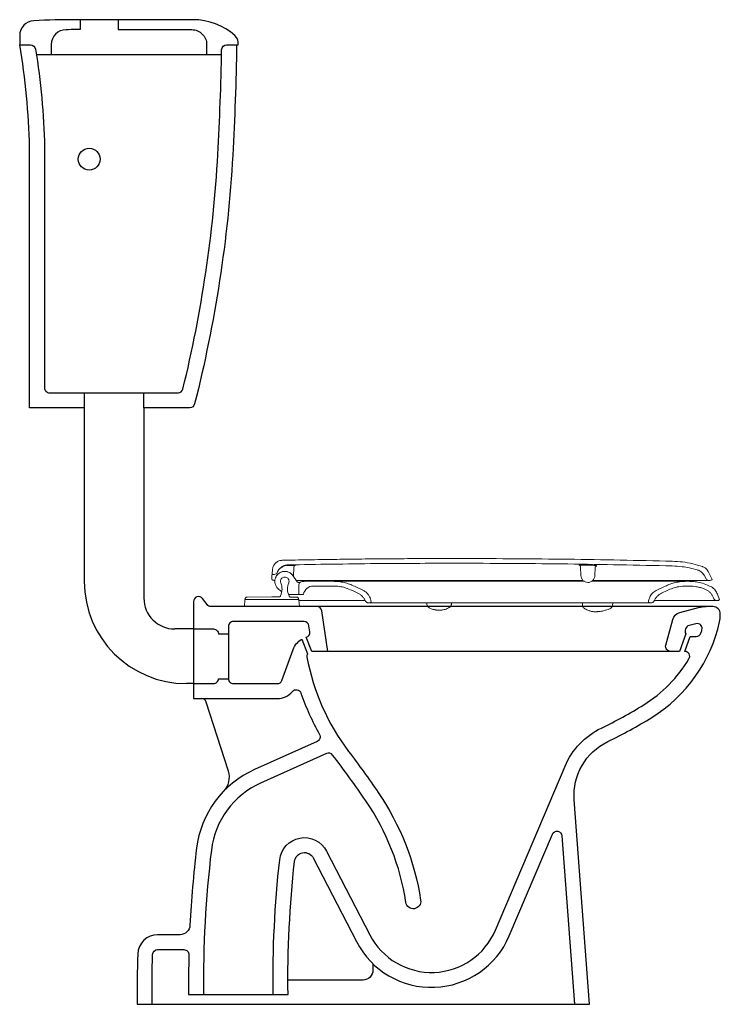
# Model space of a CAD drawing. Header units: millimetres. Extents: x 43.933 to 44.638, y 148.133 to 149.123.
import ezdxf

# ---------------------------------------------------------------- set-up
doc = ezdxf.new("R2010")
doc.units = ezdxf.units.MM
doc.layers.add('BLOCKS', color=3, linetype='Continuous')
doc.layers.add('SANINDUSA', color=3, linetype='Continuous')

# ---------------------------------------------------------------- blocks, each defined once
blk = doc.blocks.new('103011CT')
at = {"layer": 'BLOCKS'}
for p, q in [((0.065, 0.6), (0.065, 0.4253)), ((0.125, 0.6), (0.125, 0.40853)), ((0.175, 0.3775), (0.15603, 0.3775)), ((0.175, 0.3225), (0.1678, 0.3225))]:
    blk.add_line(p, q, dxfattribs=at)
for points in [[(0.065, 0.615), (0.065, 0.6), (0.01, 0.6), (0.01, 0.86201, 0.036868), (0, 0.965), (0.01098, 0.965, -0.367816), (0.01591, 0.9608, -0.034543), (0.025, 0.86218), (0.025, 0.62, 0.414214), (0.03, 0.615), (0.1594, 0.615, 0.345601), (0.16426, 0.61881, 0.046054), (0.19937, 0.85472, 0.009472), (0.20324, 0.96009, -0.409003), (0.20824, 0.965), (0.21981, 0.965, 0.266333), (0.21662, 0.97442, 0.182719), (0.17464, 0.99029), (0.05716, 0.99029, 0.011883), (0.01429, 0.98927, 0.40036), (0, 0.97429), (0, 0.965)], [(0.061, 0.99029), (0.061, 0.98029), (0.05716, 0.98029, 0.002944), (0.04665, 0.98023, 0.410769), (0.03183, 0.96523), (0.03183, 0.955)], [(0.099, 0.99029), (0.099, 0.98029), (0.17315, 0.98029, -0.414214), (0.18815, 0.96529), (0.18815, 0.955)], [(0.21833, 0.965, -0.009935), (0.21434, 0.85388, -0.048313), (0.17596, 0.60377, -0.34308), (0.17112, 0.6), (0.125, 0.6), (0.125, 0.615)], [(0.31, 0.355), (0.30408, 0.39572, 0.372564), (0.29914, 0.4)], [(0.655, 0.355, -0.493351), (0.65017, 0.3613), (0.65707, 0.38698, -0.269169), (0.66419, 0.39405), (0.68311, 0.39902, -0.064234), (0.69072, 0.4)], [(0.175, 0.3775), (0.195, 0.3775, -0.414214), (0.2, 0.3725), (0.21, 0.3725)], [(0.255, 0.01, -0.030495), (0.26165, 0.14536, -0.742519), (0.30871, 0.15408), (0.35217, 0.06993, 0.635115), (0.4788, 0.07469), (0.54878, 0.23952, -0.182097), (0.58528, 0.27778, 0.026557), (0.62805, 0.30125, 0.119849), (0.67349, 0.34743, 0.582393), (0.6692, 0.355), (0.67456, 0.37), (0.68079, 0.37, 0.320627), (0.68552, 0.37338, 0.005958), (0.68654, 0.37649, 0.590378), (0.68051, 0.38283), (0.67361, 0.38102, 0.269169), (0.67005, 0.37748), (0.66973, 0.3763, 0.19352), (0.67018, 0.37259), (0.66389, 0.355), (0.29401, 0.355), (0.28842, 0.36921, 0.374181), (0.29198, 0.37473), (0.29111, 0.38072, 0.372564), (0.28616, 0.385), (0.215, 0.385, 0.414214), (0.21, 0.38), (0.21, 0.3275, 0.414214), (0.215, 0.3225), (0.25917, 0.3225, 0.314985), (0.26387, 0.32579), (0.27522, 0.35686, -0.173443), (0.28383, 0.36722), (0.28964, 0.35244, 0.175039), (0.28909, 0.34909, 0.116877), (0.33102, 0.25431, -0.012507), (0.36077, 0.21301, -0.112333), (0.40345, 0.10473, -1), (0.38862, 0.10246, 0.112333), (0.34838, 0.20455, 0.014231), (0.31488, 0.25073, 0.347169), (0.30887, 0.25224), (0.24246, 0.22243, 0.262898), (0.19288, 0.15511, 0.033154), (0.185, 0.01)], [(0.175, 0.3225), (0.195, 0.3225, 0.414214), (0.2, 0.3275), (0.21, 0.3275)], [(0.20538, 0.2144, 0.276656), (0.21004, 0.23442), (0.18767, 0.30403, 0.325794), (0.18291, 0.3075)], [(0.13326, 0, -0.011435), (0.1338, 0.05017, -0.404367), (0.1388, 0.055), (0.16524, 0.055, -0.421267), (0.17024, 0.04988, 0.008966), (0.17, 0.01), (0.27, 0.01, -0.030536), (0.27656, 0.14371, -0.742519), (0.29539, 0.1472), (0.33884, 0.06305, 0.635115), (0.49261, 0.06883), (0.53604, 0.17112, -0.786564), (0.54563, 0.16954), (0.55821, 0)], [(0.35549, 0.04075), (0.35549, 0.03436, -0.414214), (0.34549, 0.02436), (0.26992, 0.02436)]]:
    blk.add_lwpolyline(points, format="xyb", dxfattribs=at)
blk.add_lwpolyline([(0.20315, 0.955), (0.01683, 0.955)], dxfattribs=at)
blk.add_lwpolyline([(0.27449, 0.31464, -0.584413), (0.28305, 0.31303, 0.047616), (0.30174, 0.27149, -0.442616), (0.29944, 0.26445), (0.23632, 0.23612, 0.262898), (0.17799, 0.15691, 0.017474), (0.17135, 0.07949, -0.399449), (0.16136, 0.07), (0.1388, 0.07, 0.404367), (0.11881, 0.05067, 0.011395), (0.11825, 0), (0.57325, 0), (0.55798, 0.20576, -0.30827), (0.59178, 0.26426, 0.026557), (0.63595, 0.2885, 0.201978), (0.70429, 0.38478, 0.054711), (0.705, 0.39129), (0.705, 0.3925, 0.414214), (0.6975, 0.4), (0.1925, 0.4, -0.236068), (0.1885, 0.402), (0.184, 0.408, 0.720759), (0.175, 0.405), (0.175, 0.3075), (0.25917, 0.3075, 0.2216)], format="xyb", close=True, dxfattribs=at)
blk.add_circle((0.07, 0.85), 0.011, dxfattribs=at)
for centre, radius in [((0.1678, 0.4253), 0.1028), ((0.15603, 0.40853), 0.03103)]:
    blk.add_arc(centre, radius, 180, 270, dxfattribs=at)

msp = doc.modelspace()

# ---------------------------------------------------------------- linework, layer by layer
at = {"layer": 'SANINDUSA', "linetype": 'Continuous', "lineweight": 15}
for p, q in [((44.50517, 148.57464), (44.50837, 148.57458)), ((44.18719, 148.56315), (44.18723, 148.5636)), ((44.18727, 148.5641), (44.18742, 148.56578)), ((44.18783, 148.57046), (44.18742, 148.56578)), ((44.18742, 148.56578), (44.18777, 148.56558)), ((44.18777, 148.56558), (44.18815, 148.56543)), ((44.18815, 148.56543), (44.18855, 148.56534)), ((44.18855, 148.56534), (44.18896, 148.56531)), ((44.18895, 148.56531), (44.18965, 148.56531)), ((44.20832, 148.56415), (44.21264, 148.55798)), ((44.20935, 148.57302), (44.209, 148.56317)), ((44.49778, 148.57306), (44.49815, 148.56428)), ((44.51249, 148.57244), (44.51215, 148.56428)), ((44.62204, 148.56445), (44.62409, 148.5609)), ((44.62614, 148.56829), (44.63019, 148.56033)), ((44.18705, 148.56082), (44.18708, 148.56195)), ((44.1871, 148.56218), (44.18711, 148.56232)), ((44.18711, 148.56232), (44.18715, 148.56272)), ((44.18715, 148.56272), (44.18719, 148.56315)), ((44.18974, 148.5594), (44.18925, 148.5594)), ((44.18999, 148.5594), (44.18974, 148.5594)), ((44.19027, 148.55941), (44.18999, 148.5594)), ((44.21516, 148.5594), (44.21165, 148.5594)), ((44.21423, 148.54532), (44.2144, 148.555)), ((44.22059, 148.55842), (44.24882, 148.55842)), ((44.22885, 148.55367), (44.24882, 148.55367)), ((44.44409, 148.55842), (44.24882, 148.55842)), ((44.27029, 148.55346), (44.27919, 148.54912)), ((44.50158, 148.55842), (44.44409, 148.55842)), ((44.50018, 148.5594), (44.48716, 148.5594)), ((44.57385, 148.54908), (44.58282, 148.55346)), ((44.60431, 148.55842), (44.60677, 148.55842)), ((44.60431, 148.55367), (44.60677, 148.55367)), ((44.62669, 148.5594), (44.62813, 148.5594)), ((44.62813, 148.5594), (44.62871, 148.55946)), ((44.62871, 148.55946), (44.62926, 148.55965)), ((44.62926, 148.55965), (44.62976, 148.55994)), ((44.62976, 148.55994), (44.63019, 148.56033)), ((44.19387, 148.55061), (44.19716, 148.54798)), ((44.204, 148.54532), (44.20535, 148.54532)), ((44.21123, 148.54532), (44.20535, 148.54532)), ((44.21123, 148.54532), (44.21423, 148.54532)), ((44.21899, 148.54532), (44.21423, 148.54532)), ((44.26821, 148.54919), (44.27374, 148.54649)), ((44.5793, 148.54645), (44.58491, 148.54919)), ((44.62498, 148.54955), (44.62228, 148.55086)), ((44.63758, 148.53982), (44.6355, 148.54555)), ((44.16004, 148.53966), (44.15947, 148.53312)), ((44.16014, 148.54056), (44.16013, 148.54012)), ((44.18713, 148.54292), (44.16222, 148.54249)), ((44.18713, 148.54292), (44.19478, 148.54284)), ((44.21413, 148.54012), (44.21411, 148.54056)), ((44.21479, 148.53312), (44.21421, 148.53966)), ((44.21426, 148.53912), (44.2654, 148.53912)), ((44.2654, 148.53912), (44.26632, 148.53912)), ((44.26632, 148.53912), (44.28106, 148.53912)), ((44.28537, 148.53682), (44.2839, 148.53682)), ((44.39688, 148.53682), (44.28537, 148.53682)), ((44.28708, 148.53764), (44.28684, 148.53897)), ((44.34294, 148.53682), (44.34296, 148.53591)), ((44.36796, 148.53591), (44.36798, 148.53682)), ((44.47251, 148.53682), (44.39688, 148.53682)), ((44.56769, 148.53682), (44.47251, 148.53682)), ((44.49968, 148.53682), (44.49973, 148.53431)), ((44.53012, 148.53682), (44.53007, 148.53431)), ((44.5662, 148.53893), (44.56597, 148.53764)), ((44.56916, 148.53682), (44.56769, 148.53682)), ((44.63584, 148.53912), (44.63497, 148.53912)), ((44.15947, 148.53312), (44.21479, 148.53312))]:
    msp.add_line(p, q, dxfattribs=at)
at = {"layer": 'SANINDUSA', "linetype": 'Continuous', "lineweight": 15, "flags": 128}
msp.add_lwpolyline([(44.18713, 148.54012), (44.19149, 148.54012), (44.19574, 148.54012), (44.19633, 148.54012), (44.19795, 148.54012), (44.19961, 148.54012), (44.20039, 148.54012), (44.20091, 148.54012), (44.20142, 148.54012), (44.20193, 148.54012), (44.20528, 148.54012), (44.20622, 148.54012), (44.20622, 148.54012), (44.20622, 148.54012), (44.20622, 148.54012), (44.20622, 148.54012), (44.20622, 148.54012), (44.20623, 148.54012), (44.20626, 148.54012), (44.20686, 148.54012), (44.208, 148.54012), (44.20897, 148.54012), (44.20897, 148.54012), (44.20897, 148.54012), (44.20897, 148.54012), (44.20897, 148.54012), (44.20897, 148.54012), (44.20897, 148.54012), (44.20898, 148.54012), (44.209, 148.54012), (44.20933, 148.54012), (44.20996, 148.54012), (44.21055, 148.54012), (44.2111, 148.54012), (44.21161, 148.54012), (44.21233, 148.54012), (44.21305, 148.54012), (44.21343, 148.54012), (44.21374, 148.54012), (44.21395, 148.54012), (44.21408, 148.54012), (44.21413, 148.54012)], dxfattribs=at)
at = {"layer": 'SANINDUSA', "linetype": 'Continuous', "lineweight": 15}
for centre, radius, start, end in [((44.21085, 148.57297), 0.0015, 132.05214, 177.99901), ((44.21085, 148.57297), 0.0015, 91.06578, 132.05149), ((44.49628, 148.573), 0.0015, 2.45932, 88.67208), ((44.51398, 148.57237), 0.0015, 87.017, 177.41903), ((44.18965, 148.56831), 0.003, 270, 339.07207), ((44.50515, 148.56428), 0.007, 180, 268.87675), ((44.50515, 148.56428), 0.007, 268.87675, 0), ((44.20013, 148.55842), 0.0043, 89.99992, 180.00008), ((44.20013, 148.55842), 0.0043, 179.99963, 202.49872), ((44.18131, 148.55063), 0.01606, 14.99917, 22.49904), ((44.18131, 148.55063), 0.01606, 359.99963, 14.99917), ((44.20013, 148.55842), 0.0043, 359.99992, 90.00014), ((44.21894, 148.55063), 0.01606, 157.50103, 180.00037), ((44.20013, 148.55842), 0.0043, 337.50104, 0.00037), ((44.21428, 148.55912), 0.002, 215, 293.21688), ((44.2174, 148.55495), 0.003, 106.86238, 179), ((44.22059, 148.54442), 0.014, 90, 106.86238), ((44.22885, 148.54367), 0.01, 90, 170.50277), ((44.62669, 148.5624), 0.003, 210, 270), ((44.19763, 148.54287), 0.002, 154.57151, 157.76994), ((44.18131, 148.55063), 0.01606, 334.57129, 0.00022), ((44.21894, 148.55063), 0.01606, 179.99978, 205.42871), ((44.20263, 148.54287), 0.002, 20.79807, 25.42849), ((44.16054, 148.53962), 0.0005, 135.91336, 175), ((44.21372, 148.53962), 0.0005, 5, 47.74009), ((44.52547, 148.53519), 0.0047, 290.11597, 349.25906)]:
    msp.add_arc(centre, radius, start, end, dxfattribs=at)
for points, knots in [([(44.19759, 148.57959), (44.19647, 148.57946), (44.19422, 148.57919), (44.19126, 148.57741), (44.18905, 148.57483), (44.18806, 148.57233), (44.18787, 148.57084), (44.18783, 148.57046)], [0, 0, 0, 0, 0.2304145, 0.4608289, 0.6912433, 0.9216579, 1, 1, 1, 1]), ([(44.1924, 148.56712), (44.19298, 148.56819), (44.1942, 148.57045), (44.19732, 148.57294), (44.20051, 148.57418), (44.20252, 148.57432), (44.20318, 148.57437)], [0, 0, 0, 0, 0.264344, 0.559112, 0.853805, 1, 1, 1, 1]), ([(44.19245, 148.56724), (44.19305, 148.56846), (44.19427, 148.57088), (44.19748, 148.57349), (44.20069, 148.57476), (44.20273, 148.5749), (44.20342, 148.57495)], [0, 0, 0, 0, 0.2842958, 0.5685917, 0.8528876, 1, 1, 1, 1]), ([(44.19759, 148.57959), (44.20628, 148.57976), (44.22352, 148.58008), (44.24917, 148.58048), (44.27472, 148.58081), (44.30059, 148.58107), (44.32692, 148.58124), (44.35353, 148.58135), (44.37128, 148.58135), (44.38015, 148.58135)], [0, 0, 0, 0, 0.142785, 0.2833, 0.421546, 0.562702, 0.708467, 0.854233, 1, 1, 1, 1]), ([(44.20318, 148.57437), (44.20418, 148.57439), (44.20553, 148.57441), (44.20687, 148.57444), (44.20722, 148.57445)], [0, 0, 0, 0, 0.743847, 1, 1, 1, 1]), ([(44.20342, 148.57495), (44.23287, 148.57545), (44.29178, 148.57645), (44.35069, 148.57655), (44.38014, 148.5766)], [0, 0, 0, 0, 0.5, 1, 1, 1, 1]), ([(44.20722, 148.57445), (44.20762, 148.57445), (44.20843, 148.57447), (44.20951, 148.57448), (44.21033, 148.57448), (44.21076, 148.57448), (44.2108, 148.57447), (44.21082, 148.57447)], [0, 0, 0, 0, 0.214957, 0.429926, 0.644638, 0.859046, 1, 1, 1, 1]), ([(44.38014, 148.5766), (44.41513, 148.57647), (44.48511, 148.5762), (44.55507, 148.57467), (44.59005, 148.5739)], [0, 0, 0, 0, 0.5, 1, 1, 1, 1]), ([(44.59018, 148.57865), (44.55518, 148.57942), (44.48518, 148.58095), (44.41516, 148.58122), (44.38015, 148.58135)], [0, 0, 0, 0, 0.5, 1, 1, 1, 1]), ([(44.49632, 148.57449), (44.49639, 148.57455), (44.49654, 148.57466), (44.49759, 148.57468), (44.49813, 148.57469)], [0, 0, 0, 0, 0.490498, 1, 1, 1, 1]), ([(44.49813, 148.57469), (44.49861, 148.57469), (44.49974, 148.57469), (44.50219, 148.57468), (44.50417, 148.57465), (44.50517, 148.57464)], [0, 0, 0, 0, 0.264421, 0.632214, 1, 1, 1, 1]), ([(44.50837, 148.57458), (44.50888, 148.57457), (44.51031, 148.57453), (44.51224, 148.57442), (44.51377, 148.57419), (44.51396, 148.57397), (44.51406, 148.57386)], [0, 0, 0, 0, 0.158903, 0.437695, 0.718871, 1, 1, 1, 1]), ([(44.59005, 148.5739), (44.59336, 148.57372), (44.59923, 148.5734), (44.60759, 148.57197), (44.61257, 148.57063), (44.61507, 148.56995)], [0, 0, 0, 0, 0.390691, 0.694361, 1, 1, 1, 1]), ([(44.59019, 148.57865), (44.59361, 148.57846), (44.60046, 148.57808), (44.61063, 148.57626), (44.61719, 148.57422), (44.62048, 148.57321)], [0, 0, 0, 0, 0.332848, 0.666287, 1, 1, 1, 1]), ([(44.62609, 148.56839), (44.62577, 148.56892), (44.62514, 148.56999), (44.62348, 148.57169), (44.62183, 148.57272), (44.62062, 148.57315), (44.62048, 148.57321)], [0, 0, 0, 0, 0.242208, 0.493028, 0.937801, 1, 1, 1, 1]), ([(44.18723, 148.5636), (44.18723, 148.56363), (44.18724, 148.5638), (44.18726, 148.56397), (44.18727, 148.5641)], [0, 0, 0, 0, 0.153536, 1, 1, 1, 1]), ([(44.20832, 148.56415), (44.20758, 148.56501), (44.20611, 148.56673), (44.20298, 148.56819), (44.1996, 148.5686), (44.19626, 148.56785), (44.19335, 148.56603), (44.19122, 148.56336), (44.19008, 148.56014), (44.19008, 148.55671), (44.19121, 148.55349), (44.19274, 148.55155), (44.19374, 148.55072), (44.19387, 148.55061)], [0, 0, 0, 0, 0.098458, 0.196918, 0.29537, 0.393814, 0.492257, 0.590707, 0.68917, 0.787645, 0.886126, 0.984604, 1, 1, 1, 1]), ([(44.19089, 148.56197), (44.19097, 148.56225), (44.19132, 148.56362), (44.19302, 148.56565), (44.19575, 148.56763), (44.19907, 148.56855), (44.20248, 148.56834), (44.20562, 148.567), (44.20746, 148.56534), (44.20822, 148.5643), (44.20832, 148.56415)], [0, 0, 0, 0, 0.0403394, 0.1962234, 0.3521074, 0.5079914, 0.6638754, 0.8197594, 0.9756434, 1, 1, 1, 1]), ([(44.62201, 148.56448), (44.62159, 148.56512), (44.62076, 148.5664), (44.61908, 148.56796), (44.61735, 148.56913), (44.61611, 148.56958), (44.61558, 148.56976)], [0, 0, 0, 0, 0.268032, 0.536063, 0.804095, 1, 1, 1, 1]), ([(44.18722, 148.5602), (44.18716, 148.56031), (44.18707, 148.56045), (44.18705, 148.56075), (44.18705, 148.56082)], [0, 0, 0, 0, 0.796054, 1, 1, 1, 1]), ([(44.18708, 148.56195), (44.18709, 148.562), (44.18709, 148.56208), (44.1871, 148.56216), (44.1871, 148.56217)], [0, 0, 0, 0, 0.785323, 1, 1, 1, 1]), ([(44.18722, 148.56021), (44.18729, 148.56015), (44.18743, 148.56002), (44.18758, 148.55992), (44.18766, 148.55986)], [0, 0, 0, 0, 0.499343, 1, 1, 1, 1]), ([(44.18766, 148.55986), (44.18774, 148.55981), (44.1879, 148.55972), (44.18807, 148.55964), (44.18816, 148.55961)], [0, 0, 0, 0, 0.500024, 1, 1, 1, 1]), ([(44.18818, 148.5596), (44.18823, 148.55958), (44.1883, 148.55956), (44.18839, 148.55953), (44.18844, 148.55951), (44.18855, 148.55948), (44.18865, 148.55947), (44.18872, 148.55945)], [0, 0, 0, 0, 0.273272, 0.410127, 0.470327, 0.575012, 1, 1, 1, 1]), ([(44.18925, 148.5594), (44.18916, 148.5594), (44.18899, 148.55941), (44.18882, 148.55944), (44.18874, 148.55945)], [0, 0, 0, 0, 0.5, 1, 1, 1, 1]), ([(44.21653, 148.55782), (44.21648, 148.5578), (44.21641, 148.55778), (44.2159, 148.55761), (44.21534, 148.55741), (44.21478, 148.55716), (44.21468, 148.55711)], [0, 0, 0, 0, 0.359552, 0.46003, 0.904335, 1, 1, 1, 1]), ([(44.23173, 148.5594), (44.23029, 148.5594), (44.22743, 148.5594), (44.22321, 148.5594), (44.21908, 148.5594), (44.21647, 148.5594), (44.21516, 148.5594)], [0, 0, 0, 0, 0.2454291, 0.4908638, 0.7454241, 1, 1, 1, 1]), ([(44.38092, 148.5594), (44.37262, 148.5594), (44.35602, 148.5594), (44.33115, 148.5594), (44.30625, 148.5594), (44.28135, 148.5594), (44.25646, 148.5594), (44.23997, 148.5594), (44.23173, 148.5594)], [0, 0, 0, 0, 0.165966, 0.331968, 0.497932, 0.665276, 0.832658, 1, 1, 1, 1]), ([(44.24882, 148.55842), (44.25068, 148.55836), (44.25442, 148.55823), (44.2599, 148.55724), (44.26525, 148.55572), (44.2686, 148.55422), (44.27029, 148.55346)], [0, 0, 0, 0, 0.252029, 0.504059, 0.750457, 1, 1, 1, 1]), ([(44.24882, 148.55367), (44.25087, 148.55358), (44.25496, 148.55341), (44.26155, 148.55202), (44.26583, 148.55021), (44.26821, 148.54919)], [0, 0, 0, 0, 0.306561, 0.613122, 1, 1, 1, 1]), ([(44.48716, 148.5594), (44.47833, 148.5594), (44.46068, 148.5594), (44.43411, 148.5594), (44.40752, 148.5594), (44.38979, 148.5594), (44.38092, 148.5594)], [0, 0, 0, 0, 0.250941, 0.501504, 0.750566, 1, 1, 1, 1]), ([(44.60431, 148.55842), (44.60431, 148.55842), (44.6043, 148.55842), (44.60429, 148.55842), (44.60428, 148.55842), (44.60425, 148.55842), (44.60422, 148.55842), (44.60418, 148.55842), (44.60411, 148.55842), (44.60399, 148.55842), (44.60378, 148.55842), (44.60356, 148.55842), (44.60333, 148.55842), (44.60309, 148.55842), (44.6028, 148.55842), (44.60248, 148.55842), (44.60213, 148.55842), (44.60171, 148.55842), (44.60117, 148.55842), (44.60055, 148.55842), (44.60001, 148.55842), (44.59961, 148.55842), (44.59933, 148.55842), (44.5989, 148.55842), (44.5983, 148.55842), (44.5975, 148.55842), (44.59662, 148.55842), (44.5958, 148.55842), (44.59509, 148.55842), (44.5945, 148.55842), (44.59393, 148.55842), (44.59334, 148.55842), (44.59274, 148.55842), (44.59178, 148.55842), (44.59056, 148.55842), (44.58911, 148.55842), (44.58802, 148.55842), (44.5869, 148.55842), (44.58567, 148.55842), (44.58421, 148.55842), (44.58258, 148.55842), (44.58109, 148.55842), (44.57982, 148.55842), (44.57907, 148.55842), (44.5785, 148.55842), (44.57792, 148.55842), (44.57731, 148.55842), (44.5763, 148.55842), (44.57486, 148.55842), (44.57319, 148.55842), (44.57173, 148.55842), (44.57046, 148.55842), (44.56903, 148.55842), (44.56738, 148.55842), (44.56553, 148.55842), (44.56352, 148.55842), (44.56134, 148.55842), (44.55899, 148.55842), (44.55668, 148.55842), (44.55463, 148.55842), (44.55299, 148.55842), (44.55203, 148.55842), (44.55157, 148.55842), (44.55143, 148.55842), (44.55108, 148.55842), (44.55043, 148.55842), (44.54953, 148.55842), (44.54839, 148.55842), (44.5469, 148.55842), (44.54505, 148.55842), (44.54293, 148.55842), (44.54115, 148.55842), (44.53979, 148.55842), (44.53886, 148.55842), (44.53802, 148.55842), (44.53724, 148.55842), (44.53672, 148.55842), (44.53649, 148.55842), (44.53622, 148.55842), (44.53536, 148.55842), (44.53393, 148.55842), (44.53217, 148.55842), (44.53063, 148.55842), (44.52932, 148.55842), (44.52823, 148.55842), (44.52736, 148.55842), (44.52682, 148.55842), (44.52648, 148.55842), (44.52593, 148.55842), (44.52523, 148.55842), (44.52455, 148.55842), (44.52369, 148.55842), (44.52241, 148.55842), (44.5205, 148.55842), (44.51895, 148.55842), (44.51784, 148.55842), (44.51737, 148.55842), (44.51692, 148.55842), (44.51661, 148.55842), (44.51645, 148.55842), (44.51624, 148.55842), (44.51577, 148.55842), (44.51509, 148.55842), (44.51456, 148.55842), (44.51426, 148.55842), (44.51396, 148.55842), (44.51348, 148.55842), (44.51231, 148.55842), (44.51073, 148.55842), (44.50938, 148.55842), (44.50875, 148.55842)], [0, 0, 0, 0, 0.005638, 0.0112629, 0.0168867, 0.0225099, 0.0281327, 0.0337547, 0.0390554, 0.0547734, 0.0706713, 0.0837952, 0.0943946, 0.1062249, 0.1180582, 0.1298916, 0.1417353, 0.15358, 0.1698921, 0.1876582, 0.2021605, 0.2084608, 0.2147611, 0.2210617, 0.2358169, 0.2515722, 0.2673272, 0.2830836, 0.293388, 0.3021632, 0.3109381, 0.3197133, 0.3284878, 0.3372587, 0.3607514, 0.3782459, 0.3932865, 0.4011197, 0.4187484, 0.4367308, 0.4503406, 0.4723915, 0.483599, 0.4893043, 0.4950094, 0.5007144, 0.5064191, 0.5129445, 0.530061, 0.5471774, 0.5590524, 0.569518, 0.5809806, 0.5964203, 0.61186, 0.6272952, 0.6458139, 0.6643339, 0.6828543, 0.6990086, 0.710612, 0.7195166, 0.720106, 0.7206953, 0.722745, 0.7276086, 0.7349614, 0.7423124, 0.7521409, 0.7668456, 0.7815398, 0.7962285, 0.8035608, 0.8093335, 0.8150339, 0.8206531, 0.8251107, 0.8252646, 0.8253681, 0.8305839, 0.8422272, 0.8538706, 0.8651511, 0.872215, 0.8792788, 0.8863426, 0.8889546, 0.8895332, 0.8928382, 0.899432, 0.9028943, 0.9057858, 0.9157641, 0.92695, 0.9417145, 0.9446146, 0.9475148, 0.950415, 0.9530312, 0.9531973, 0.9533632, 0.9567894, 0.961897, 0.9658662, 0.9666329, 0.9673919, 0.9711842, 0.975599, 0.9886223, 1, 1, 1, 1]), ([(44.60866, 148.5594), (44.60693, 148.5594), (44.60347, 148.5594), (44.59746, 148.5594), (44.59083, 148.5594), (44.58301, 148.5594), (44.57392, 148.5594), (44.56337, 148.5594), (44.55198, 148.5594), (44.53994, 148.5594), (44.52744, 148.5594), (44.51749, 148.5594), (44.51159, 148.5594), (44.51009, 148.5594)], [0, 0, 0, 0, 0.083134, 0.166268, 0.250921, 0.335574, 0.439419, 0.543263, 0.65012, 0.756978, 0.860837, 0.964696, 1, 1, 1, 1]), ([(44.58282, 148.55346), (44.58453, 148.55422), (44.58794, 148.55575), (44.59331, 148.55726), (44.59878, 148.55824), (44.60246, 148.55836), (44.60431, 148.55842)], [0, 0, 0, 0, 0.251945, 0.503891, 0.75037, 1, 1, 1, 1]), ([(44.58491, 148.54919), (44.58679, 148.55001), (44.59055, 148.55165), (44.59708, 148.55329), (44.60172, 148.55353), (44.60431, 148.55367)], [0, 0, 0, 0, 0.306459, 0.612918, 1, 1, 1, 1]), ([(44.60677, 148.55842), (44.60821, 148.55838), (44.61109, 148.55831), (44.61624, 148.55759), (44.62219, 148.55615), (44.62643, 148.55426), (44.62857, 148.5533)], [0, 0, 0, 0, 0.1910323, 0.3835663, 0.6886569, 1, 1, 1, 1]), ([(44.60677, 148.55367), (44.60938, 148.55354), (44.61333, 148.55334), (44.61849, 148.55216), (44.62102, 148.55129), (44.62228, 148.55086)], [0, 0, 0, 0, 0.494526, 0.746227, 1, 1, 1, 1]), ([(44.62669, 148.5594), (44.62667, 148.5594), (44.62662, 148.5594), (44.62594, 148.5594), (44.62423, 148.5594), (44.62164, 148.5594), (44.61822, 148.5594), (44.61397, 148.5594), (44.61043, 148.5594), (44.60866, 148.5594)], [0, 0, 0, 0, 0.061827, 0.220171, 0.379406, 0.532883, 0.68636, 0.84318, 1, 1, 1, 1]), ([(44.6355, 148.54555), (44.6352, 148.54627), (44.63459, 148.54772), (44.63323, 148.54966), (44.63158, 148.55137), (44.62999, 148.55255), (44.62893, 148.55311), (44.62857, 148.5533)], [0, 0, 0, 0, 0.2186167, 0.4435724, 0.6621891, 0.8871453, 1, 1, 1, 1]), ([(44.19466, 148.54288), (44.19479, 148.54289), (44.19506, 148.54292), (44.19542, 148.54312), (44.19566, 148.54338), (44.19574, 148.54356), (44.19577, 148.54363)], [0, 0, 0, 0, 0.283693, 0.567388, 0.851485, 1, 1, 1, 1]), ([(44.20562, 148.54268), (44.20549, 148.5427), (44.20522, 148.54274), (44.20487, 148.54295), (44.20464, 148.54322), (44.20455, 148.54343), (44.20452, 148.5435)], [0, 0, 0, 0, 0.276755, 0.553513, 0.830683, 1, 1, 1, 1]), ([(44.28142, 148.53845), (44.281, 148.5393), (44.28016, 148.541), (44.27836, 148.54321), (44.27624, 148.54512), (44.27457, 148.54603), (44.27374, 148.54649)], [0, 0, 0, 0, 0.250375, 0.499101, 0.749705, 1, 1, 1, 1]), ([(44.28684, 148.53897), (44.28658, 148.54004), (44.28605, 148.54218), (44.28433, 148.54503), (44.28206, 148.54747), (44.28015, 148.54857), (44.27919, 148.54912)], [0, 0, 0, 0, 0.249517, 0.499671, 0.750201, 1, 1, 1, 1]), ([(44.57385, 148.54908), (44.57317, 148.54871), (44.57179, 148.54795), (44.57, 148.5464), (44.56848, 148.54458), (44.56702, 148.54213), (44.56651, 148.54014), (44.5662, 148.53893)], [0, 0, 0, 0, 0.176527, 0.358172, 0.534697, 0.716343, 1, 1, 1, 1]), ([(44.5793, 148.54645), (44.57852, 148.54603), (44.57695, 148.54516), (44.5749, 148.54339), (44.57316, 148.54131), (44.57215, 148.5396), (44.57171, 148.5386), (44.57164, 148.53844)], [0, 0, 0, 0, 0.234988, 0.476793, 0.71178, 0.953583, 1, 1, 1, 1]), ([(44.63168, 148.54141), (44.63134, 148.54222), (44.63065, 148.54385), (44.62911, 148.54605), (44.62723, 148.548), (44.62577, 148.54907), (44.62498, 148.54955), (44.62498, 148.54955)], [0, 0, 0, 0, 0.244572, 0.49606, 0.743598, 0.998317, 1, 1, 1, 1]), ([(44.16013, 148.54012), (44.16017, 148.54012), (44.16026, 148.54012), (44.16082, 148.54012), (44.16137, 148.54012), (44.16175, 148.54012), (44.16223, 148.54012), (44.16291, 148.54012), (44.16369, 148.54012), (44.16452, 148.54012), (44.16527, 148.54012), (44.16613, 148.54012), (44.16705, 148.54012), (44.16815, 148.54012), (44.16966, 148.54012), (44.17148, 148.54012), (44.17349, 148.54012), (44.17541, 148.54012), (44.17772, 148.54012), (44.18028, 148.54012), (44.18279, 148.54012), (44.18465, 148.54012), (44.186, 148.54012), (44.18675, 148.54012), (44.18713, 148.54012)], [0, 0, 0, 0, 0.083379, 0.166635, 0.194404, 0.222177, 0.249954, 0.289028, 0.338839, 0.36662, 0.399956, 0.433292, 0.466647, 0.500001, 0.546063, 0.612565, 0.662669, 0.714838, 0.765957, 0.840954, 0.904546, 0.946955, 0.973474, 1, 1, 1, 1]), ([(44.16207, 148.54249), (44.16182, 148.54245), (44.16132, 148.54238), (44.1607, 148.54193), (44.16025, 148.54131), (44.16018, 148.54081), (44.16014, 148.54056)], [0, 0, 0, 0, 0.25, 0.5, 0.75, 1, 1, 1, 1]), ([(44.21218, 148.54249), (44.21209, 148.54249), (44.2119, 148.54249), (44.2104, 148.54249), (44.20813, 148.54249), (44.20594, 148.54249), (44.20484, 148.54249)], [0, 0, 0, 0, 0.250001, 0.500001, 0.750001, 1, 1, 1, 1]), ([(44.21411, 148.54056), (44.21407, 148.54081), (44.214, 148.54131), (44.21356, 148.54193), (44.21293, 148.54238), (44.21243, 148.54245), (44.21218, 148.54249)], [0, 0, 0, 0, 0.25, 0.4999998, 0.7499999, 1, 1, 1, 1]), ([(44.28142, 148.53845), (44.28157, 148.53818), (44.28186, 148.53765), (44.28261, 148.53709), (44.28332, 148.53684), (44.28376, 148.53682), (44.2839, 148.53682)], [0, 0, 0, 0, 0.289787, 0.579577, 0.869365, 1, 1, 1, 1]), ([(44.28537, 148.53682), (44.28558, 148.53684), (44.28604, 148.53688), (44.28664, 148.53718), (44.28695, 148.5375), (44.28708, 148.53764)], [0, 0, 0, 0, 0.325042, 0.702823, 1, 1, 1, 1]), ([(44.34296, 148.53591), (44.343, 148.53553), (44.34307, 148.53484), (44.34351, 148.53379), (44.34408, 148.53302), (44.34461, 148.53251), (44.34489, 148.53231), (44.34503, 148.53221)], [0, 0, 0, 0, 0.319082, 0.586105, 0.807029, 0.905644, 1, 1, 1, 1]), ([(44.36773, 148.53469), (44.36756, 148.5343), (44.36714, 148.5333), (44.36626, 148.53264), (44.36572, 148.53225)], [0, 0, 0, 0, 0.390059, 1, 1, 1, 1]), ([(44.36773, 148.5347), (44.36779, 148.5349), (44.36791, 148.5353), (44.36794, 148.53571), (44.36796, 148.53591)], [0, 0, 0, 0, 0.500122, 1, 1, 1, 1]), ([(44.49973, 148.53431), (44.4998, 148.53396), (44.49993, 148.53324), (44.50047, 148.53226), (44.50121, 148.5314), (44.50185, 148.53099), (44.50217, 148.53078)], [0, 0, 0, 0, 0.252935, 0.504186, 0.753399, 1, 1, 1, 1]), ([(44.56597, 148.53764), (44.56615, 148.53746), (44.56649, 148.53711), (44.56712, 148.53686), (44.56753, 148.53683), (44.56769, 148.53682)], [0, 0, 0, 0, 0.374449, 0.752316, 1, 1, 1, 1]), ([(44.57164, 148.53844), (44.57149, 148.53818), (44.57119, 148.53764), (44.57045, 148.53709), (44.56973, 148.53684), (44.5693, 148.53682), (44.56916, 148.53682)], [0, 0, 0, 0, 0.290342, 0.580677, 0.87102, 1, 1, 1, 1]), ([(44.57197, 148.53912), (44.57545, 148.53912), (44.58261, 148.53912), (44.5924, 148.53912), (44.60154, 148.53912), (44.60968, 148.53912), (44.61677, 148.53912), (44.62274, 148.53912), (44.62759, 148.53912), (44.63127, 148.53912), (44.63355, 148.53912), (44.63476, 148.53912), (44.6349, 148.53912), (44.63497, 148.53912)], [0, 0, 0, 0, 0.090075, 0.185464, 0.281194, 0.376925, 0.472314, 0.567708, 0.663444, 0.759178, 0.854572, 0.927286, 1, 1, 1, 1]), ([(44.63168, 148.54141), (44.63186, 148.54105), (44.6322, 148.54034), (44.63313, 148.53957), (44.6341, 148.53917), (44.63473, 148.53913), (44.63497, 148.53912)], [0, 0, 0, 0, 0.276946, 0.553894, 0.830839, 1, 1, 1, 1]), ([(44.63584, 148.53912), (44.63612, 148.53915), (44.63668, 148.5392), (44.63726, 148.53953), (44.63752, 148.53977), (44.63758, 148.53982)], [0, 0, 0, 0, 0.438037, 0.876095, 1, 1, 1, 1]), ([(44.34503, 148.53221), (44.34574, 148.53181), (44.34721, 148.53089), (44.3494, 148.53013), (44.35106, 148.52977), (44.35228, 148.5296), (44.35283, 148.52953), (44.35342, 148.52948), (44.35406, 148.52943), (44.35474, 148.52941), (44.35558, 148.52941), (44.35651, 148.52945), (44.35804, 148.52954), (44.35974, 148.52976), (44.36159, 148.53017), (44.36373, 148.53096), (44.36512, 148.53182), (44.36587, 148.53228)], [0, 0, 0, 0, 0.125598, 0.223179, 0.296278, 0.349271, 0.390039, 0.423459, 0.451811, 0.478752, 0.508526, 0.565151, 0.642247, 0.708999, 0.789773, 0.886287, 1, 1, 1, 1]), ([(44.50216, 148.53082), (44.50275, 148.5305), (44.50408, 148.52977), (44.50611, 148.52891), (44.50804, 148.52832), (44.50968, 148.52799), (44.51117, 148.52783), (44.51254, 148.5278), (44.51373, 148.52784), (44.51497, 148.52791), (44.51628, 148.528), (44.51767, 148.52813), (44.51924, 148.52836), (44.52102, 148.52874), (44.52316, 148.52935), (44.52522, 148.53005), (44.52653, 148.5306), (44.52703, 148.5308)], [0, 0, 0, 0, 0.063018, 0.142153, 0.201159, 0.249389, 0.294441, 0.339631, 0.387775, 0.439348, 0.494022, 0.551911, 0.613692, 0.692822, 0.79573, 0.922299, 1, 1, 1, 1])]:
    msp.add_open_spline(points, degree=3, knots=knots, dxfattribs=at)

# ---------------------------------------------------------------- block references
msp.add_blockref('103011CT', (43.93339, 148.13299))

doc.saveas('drawing.dxf')
